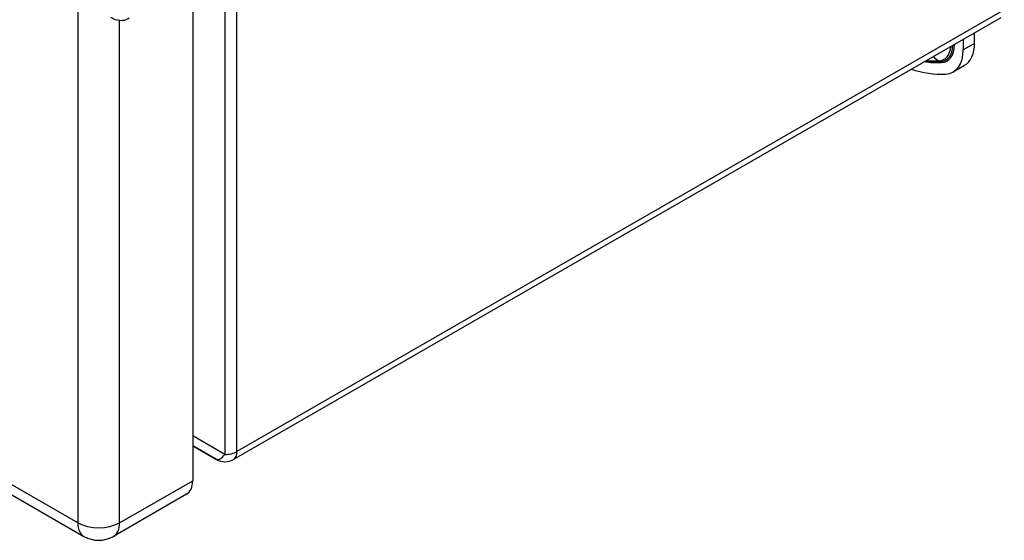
# Model space of a CAD drawing. Header units: inches. Extents: x 50.3 to 59, y 17.7 to 29.7.
# Tile 2 of 10: x 54.2 to 59, y 17.7 to 20.3. Entities that reach past the tile are written whole.
import ezdxf

# ---------------------------------------------------------------- set-up
doc = ezdxf.new("R2010")
doc.units = ezdxf.units.IN
doc.header["$MEASUREMENT"] = 0
doc.layers.add('Visible Edges(ANSI)', color=7, linetype='Continuous', lineweight=25)
doc.layers.add('Visible Tangent Edges(ANSI)', color=7, linetype='Continuous', lineweight=25)

msp = doc.modelspace()

# ---------------------------------------------------------------- linework, layer by layer
at = {"layer": 'Visible Edges(ANSI)'}
for p, q in [((55.0092, 20.5338), (55.0092, 18.0341)), ((58.9954, 20.3187), (55.2101, 18.139)), ((58.8103, 20.2122), (58.8103, 20.1599)), ((58.866, 20.192), (58.866, 20.2442)), ((50.3798, 20.1162), (54.4725, 17.7594)), ((58.7612, 20.0515), (58.8169, 20.0836)), ((55.1263, 18.139), (55.0092, 18.2064)), ((54.9789, 17.9671), (54.6182, 17.7594))]:
    msp.add_line(p, q, dxfattribs=at)
at = {"layer": 'Visible Edges(ANSI)', "flags": 128}
msp.add_lwpolyline([(54.6962, 20.316), (54.6878, 20.311), (54.6792, 20.3074), (54.671, 20.3052), (54.6632, 20.3041), (54.6561, 20.3038), (54.6497, 20.3041), (54.6384, 20.3059), (54.6288, 20.3086), (54.6202, 20.3119), (54.6121, 20.3157), (54.6045, 20.3198)], dxfattribs=at)
at = {"layer": 'Visible Edges(ANSI)'}
for centre, radius in [((55.1682, 18.2118), 0.084), ((54.5454, 17.8859), 0.146)]:
    msp.add_arc(centre, radius, 240.064, 299.936, dxfattribs=at)
for centre, major_axis, start_param, end_param in [((58.6434, 20.256), (0.1178, -0.2045), 5.993548, 7.070517), ((58.6991, 20.2881), (0.1178, -0.2045), 0, 0.787332), ((58.3927, 20.9389), (0.491, -0.8527), 5.731705, 5.993548), ((54.906, 18.0936), (0.0729, -0.1265), 0, 0.787332)]:
    msp.add_ellipse(centre, major_axis=major_axis, ratio=0.578093, start_param=start_param, end_param=end_param, dxfattribs=at)
at = {"layer": 'Visible Tangent Edges(ANSI)'}
for p, q in [((55.2276, 18.1776), (55.2276, 24.5806)), ((55.1682, 20.9315), (55.1682, 18.1634)), ((54.4421, 20.4133), (54.4421, 17.8265)), ((59.0128, 20.3573), (55.2276, 18.1776)), ((54.6486, 17.8265), (54.6486, 20.3042)), ((54.4421, 17.8265), (50.3494, 20.1833)), ((58.7665, 20.187), (58.7665, 20.1851)), ((58.866, 20.192), (58.8103, 20.1599)), ((58.6898, 20.106), (58.6974, 20.1023)), ((55.1682, 18.1634), (55.0092, 18.2553)), ((55.0092, 18.2066), (55.1262, 18.139)), ((55.1262, 18.139), (55.0092, 18.2064)), ((54.6486, 17.8265), (55.0092, 18.0341))]:
    msp.add_line(p, q, dxfattribs=at)
for centre, major_axis, ratio, start_param, end_param in [((58.6362, 20.2519), (0.0798, -0.1385), 0.578093, 5.993548, 6.99251), ((58.6414, 20.2548), (0.0834, -0.1448), 0.578093, 5.993548, 7.041923), ((58.6434, 20.256), (0.0869, -0.1509), 0.578093, 5.993548, 7.070517), ((58.7596, 20.1811), (-0.00984, 0), 0.575862, 3.926991, 4.155707), ((58.7157, 20.1978), (-0.0046, 0.0983), 0.781984, 2.331919, 2.739394), ((58.3927, 20.9389), (0.4601, -0.7991), 0.578093, 5.853147, 5.993548), ((58.3907, 20.9377), (0.4567, -0.793), 0.578093, 5.87004, 5.993548), ((58.3855, 20.9347), (0.453, -0.7867), 0.578093, 5.888757, 5.993548), ((58.6948, 20.0931), (-0.00046, 0.00983), 0.781984, 5.095589, 5.880987), ((55.1682, 18.2118), (-0.084, 0), 0.575862, 1.570796, 2.356194), ((55.1682, 18.2118), (0.0419, -0.0728), 0.578093, 0, 0.787332), ((55.1682, 18.2118), (-0.042, -0.0727), 0.332474, 0.001673, 1.048871), ((55.1682, 18.2118), (-0.0419, -0.0728), 0.578093, 6.281252, 6.283185), ((54.5454, 17.8859), (0.146, 0), 0.575862, 3.926991, 5.497787), ((54.5454, 17.8859), (-0.0729, -0.1265), 0.578093, 5.495853, 6.283185), ((54.5454, 17.8859), (0.0729, -0.1265), 0.578093, 0, 0.787332)]:
    msp.add_ellipse(centre, major_axis=major_axis, ratio=ratio, start_param=start_param, end_param=end_param, dxfattribs=at)

doc.saveas('drawing.dxf')
